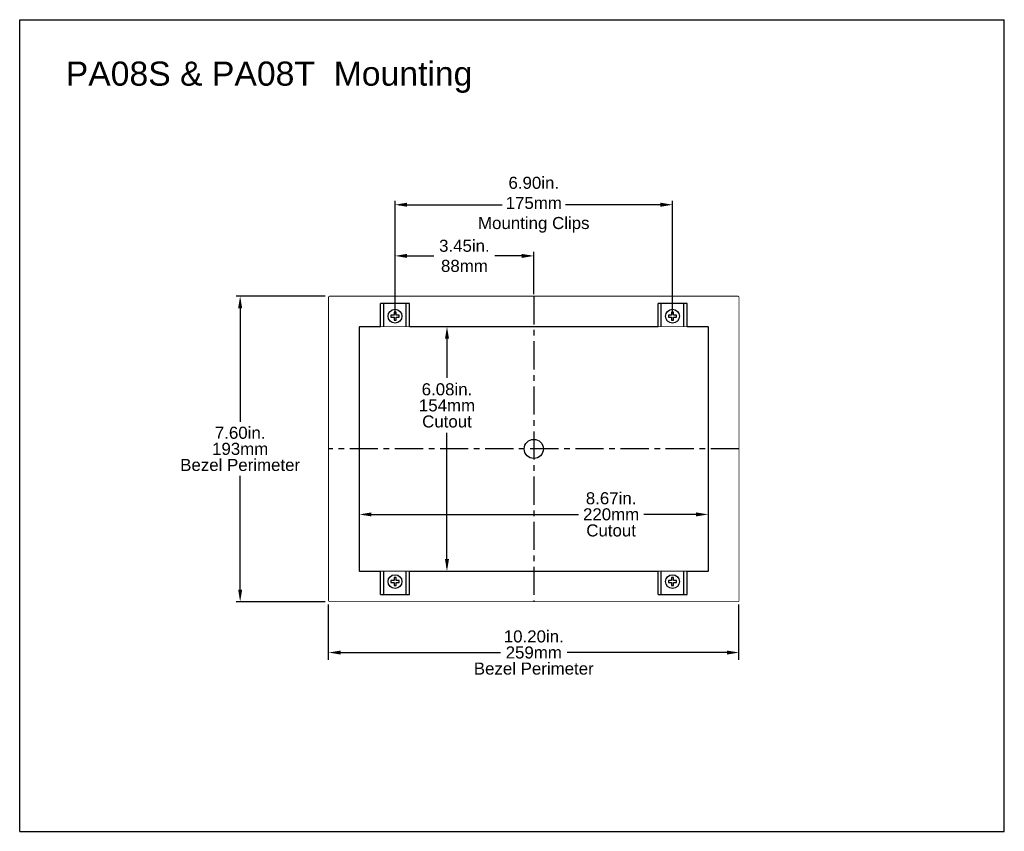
# Model space of a CAD drawing. Extents: x 85 to 134.4, y -34.1 to 29.3.
# Tile 9 of 14: x 85 to 109.5, y -13.5 to 6.7. Entities that reach past the tile are written whole.
import ezdxf

# ---------------------------------------------------------------- set-up
doc = ezdxf.new("R2010")
doc.units = 0
doc.header["$LTSCALE"] = 1.87
doc.header["$MEASUREMENT"] = 0
doc.linetypes.add('CENTER', pattern=[0.6, 0.375, -0.075, 0.075, -0.075])
doc.linetypes.add('HIDDEN2', pattern=[0.1875, 0.125, -0.0625])
doc.layers.get('0').update_dxf_attribs({"linetype": 'CONTINUOUS'})
doc.layers.add('CEN', color=7, linetype='CENTER')
doc.layers.add('dim', color=7, linetype='CONTINUOUS')
doc.styles.add('ARIAL', font='ARIAL.TTF', dxfattribs={"height": 0.3})

# ---------------------------------------------------------------- blocks, each defined once
blk = doc.blocks.new('08')
at = {"linetype": 'Continuous'}
for p, q in [((-55.416, 24.147), (-30.936, 24.147)), ((-55.416, 3.959), (-55.416, 24.147)), ((-30.936, 3.959), (-30.936, 24.147)), ((-47.82, 17.271), (-50.035, 17.271)), ((-49.935, 17.171), (-49.935, 14.143)), ((-44.793, 16.411), (-44.793, 15.238)), ((-44.793, 10.531), (-44.793, 13.869)), ((-49.935, 9.771), (-49.935, 12.798)), ((-46.87, 11.842), (-41.522, 11.842)), ((-38.4, 11.842), (-39.902, 11.842)), ((-47.82, 9.671), (-50.035, 9.671)), ((-47.737, 8.225), (-47.737, 9.599)), ((-37.533, 8.225), (-37.533, 9.599)), ((-47.637, 8.406), (-43.465, 8.406)), ((-37.633, 8.406), (-41.805, 8.406)), ((-55.416, 3.959), (-30.936, 3.959))]:
    blk.add_line(p, q, dxfattribs=at)
for p, q in [((-46.085, 16.821), (-46.085, 19.645)), ((-39.185, 16.821), (-39.185, 19.645)), ((-45.985, 19.545), (-43.425, 19.545)), ((-39.285, 19.545), (-41.845, 19.545)), ((-42.635, 17.321), (-42.635, 18.372)), ((-45.985, 18.272), (-45.12, 18.272)), ((-42.735, 18.272), (-43.6, 18.272))]:
    blk.add_line(p, q)
at = {"color": 7, "linetype": 'Continuous'}
for p, q in [((-45.725, 17.091), (-46.445, 17.091)), ((-46.445, 16.511), (-46.445, 17.091)), ((-45.725, 17.091), (-46.445, 17.091)), ((-46.445, 16.511), (-46.445, 17.091)), ((-46.366, 16.511), (-46.366, 17.091)), ((-46.366, 16.511), (-46.366, 17.091)), ((-45.804, 16.511), (-45.804, 17.091)), ((-45.804, 16.511), (-45.804, 17.091)), ((-45.725, 16.511), (-45.725, 17.091)), ((-45.725, 16.511), (-45.725, 17.091)), ((-38.825, 17.091), (-39.545, 17.091)), ((-38.825, 17.091), (-39.545, 17.091)), ((-39.545, 16.511), (-39.545, 17.091)), ((-39.545, 16.511), (-39.545, 17.091)), ((-39.466, 16.511), (-39.466, 17.091)), ((-39.466, 16.511), (-39.466, 17.091)), ((-38.904, 16.511), (-38.904, 17.091)), ((-38.904, 16.511), (-38.904, 17.091)), ((-38.825, 16.511), (-38.825, 17.091)), ((-38.825, 16.511), (-38.825, 17.091)), ((-46.11, 16.796), (-46.185, 16.796)), ((-46.185, 16.796), (-46.185, 16.746)), ((-46.11, 16.796), (-46.185, 16.796)), ((-46.185, 16.796), (-46.185, 16.746)), ((-46.185, 16.746), (-46.11, 16.746)), ((-46.185, 16.746), (-46.11, 16.746)), ((-46.06, 16.871), (-46.11, 16.871)), ((-46.11, 16.871), (-46.11, 16.796)), ((-46.06, 16.871), (-46.11, 16.871)), ((-46.11, 16.871), (-46.11, 16.796)), ((-46.11, 16.746), (-46.11, 16.671)), ((-46.11, 16.746), (-46.11, 16.671)), ((-46.11, 16.671), (-46.06, 16.671)), ((-46.11, 16.671), (-46.06, 16.671)), ((-46.06, 16.796), (-46.06, 16.871)), ((-46.06, 16.796), (-46.06, 16.871)), ((-45.985, 16.796), (-46.06, 16.796)), ((-45.985, 16.796), (-46.06, 16.796)), ((-46.06, 16.746), (-45.985, 16.746)), ((-46.06, 16.671), (-46.06, 16.746)), ((-46.06, 16.746), (-45.985, 16.746)), ((-46.06, 16.671), (-46.06, 16.746)), ((-45.985, 16.746), (-45.985, 16.796)), ((-45.985, 16.746), (-45.985, 16.796)), ((-39.21, 16.796), (-39.285, 16.796)), ((-39.285, 16.796), (-39.285, 16.746)), ((-39.21, 16.796), (-39.285, 16.796)), ((-39.285, 16.796), (-39.285, 16.746)), ((-39.285, 16.746), (-39.21, 16.746)), ((-39.285, 16.746), (-39.21, 16.746)), ((-39.16, 16.871), (-39.21, 16.871)), ((-39.21, 16.871), (-39.21, 16.796)), ((-39.16, 16.871), (-39.21, 16.871)), ((-39.21, 16.871), (-39.21, 16.796)), ((-39.21, 16.746), (-39.21, 16.671)), ((-39.21, 16.746), (-39.21, 16.671)), ((-39.21, 16.671), (-39.16, 16.671)), ((-39.21, 16.671), (-39.16, 16.671)), ((-39.16, 16.796), (-39.16, 16.871)), ((-39.16, 16.796), (-39.16, 16.871)), ((-39.085, 16.796), (-39.16, 16.796)), ((-39.085, 16.796), (-39.16, 16.796)), ((-39.16, 16.746), (-39.085, 16.746)), ((-39.16, 16.671), (-39.16, 16.746)), ((-39.16, 16.746), (-39.085, 16.746)), ((-39.16, 16.671), (-39.16, 16.746)), ((-39.085, 16.746), (-39.085, 16.796)), ((-39.085, 16.746), (-39.085, 16.796)), ((-46.97, 10.431), (-46.97, 16.511)), ((-46.445, 16.511), (-46.97, 16.511)), ((-39.545, 16.511), (-45.725, 16.511)), ((-38.3, 16.511), (-38.825, 16.511)), ((-38.3, 16.511), (-38.3, 10.431)), ((-46.97, 10.431), (-46.445, 10.431)), ((-46.445, 9.851), (-46.445, 10.431)), ((-46.366, 9.851), (-46.366, 10.431)), ((-45.804, 9.851), (-45.804, 10.431)), ((-45.725, 9.851), (-45.725, 10.431)), ((-45.725, 10.431), (-39.545, 10.431)), ((-39.545, 9.851), (-39.545, 10.431)), ((-39.545, 9.851), (-39.545, 10.431)), ((-39.466, 9.851), (-39.466, 10.431)), ((-39.466, 9.851), (-39.466, 10.431)), ((-38.904, 9.851), (-38.904, 10.431)), ((-38.904, 9.851), (-38.904, 10.431)), ((-38.825, 9.851), (-38.825, 10.431)), ((-38.825, 9.851), (-38.825, 10.431)), ((-38.825, 10.431), (-38.3, 10.431)), ((-46.11, 10.196), (-46.185, 10.196)), ((-46.185, 10.196), (-46.185, 10.146)), ((-46.11, 10.196), (-46.185, 10.196)), ((-46.185, 10.196), (-46.185, 10.146)), ((-46.185, 10.146), (-46.11, 10.146)), ((-46.185, 10.146), (-46.11, 10.146)), ((-46.06, 10.271), (-46.11, 10.271)), ((-46.11, 10.271), (-46.11, 10.196)), ((-46.06, 10.271), (-46.11, 10.271)), ((-46.11, 10.271), (-46.11, 10.196)), ((-46.11, 10.146), (-46.11, 10.071)), ((-46.11, 10.146), (-46.11, 10.071)), ((-46.11, 10.071), (-46.06, 10.071)), ((-46.11, 10.071), (-46.06, 10.071)), ((-46.06, 10.196), (-46.06, 10.271)), ((-46.06, 10.196), (-46.06, 10.271)), ((-45.985, 10.196), (-46.06, 10.196)), ((-45.985, 10.196), (-46.06, 10.196)), ((-46.06, 10.146), (-45.985, 10.146)), ((-46.06, 10.071), (-46.06, 10.146)), ((-46.06, 10.146), (-45.985, 10.146)), ((-46.06, 10.071), (-46.06, 10.146)), ((-45.985, 10.146), (-45.985, 10.196)), ((-45.985, 10.146), (-45.985, 10.196)), ((-39.285, 10.196), (-39.285, 10.146)), ((-39.21, 10.196), (-39.285, 10.196)), ((-39.285, 10.196), (-39.285, 10.146)), ((-39.21, 10.196), (-39.285, 10.196)), ((-39.285, 10.146), (-39.21, 10.146)), ((-39.285, 10.146), (-39.21, 10.146)), ((-39.21, 10.271), (-39.21, 10.196)), ((-39.16, 10.271), (-39.21, 10.271)), ((-39.21, 10.271), (-39.21, 10.196)), ((-39.16, 10.271), (-39.21, 10.271)), ((-39.21, 10.146), (-39.21, 10.071)), ((-39.21, 10.146), (-39.21, 10.071)), ((-39.21, 10.071), (-39.16, 10.071)), ((-39.21, 10.071), (-39.16, 10.071)), ((-39.16, 10.196), (-39.16, 10.271)), ((-39.16, 10.196), (-39.16, 10.271)), ((-39.085, 10.196), (-39.16, 10.196)), ((-39.085, 10.196), (-39.16, 10.196)), ((-39.16, 10.071), (-39.16, 10.146)), ((-39.16, 10.146), (-39.085, 10.146)), ((-39.16, 10.071), (-39.16, 10.146)), ((-39.16, 10.146), (-39.085, 10.146)), ((-39.085, 10.146), (-39.085, 10.196)), ((-39.085, 10.146), (-39.085, 10.196)), ((-46.445, 9.851), (-45.725, 9.851)), ((-46.445, 9.851), (-45.725, 9.851)), ((-39.545, 9.851), (-38.825, 9.851)), ((-39.545, 9.851), (-38.825, 9.851))]:
    blk.add_line(p, q, dxfattribs=at)
at = {"color": 7, "linetype": 'HIDDEN2', "const_width": 0.02, "flags": 128}
blk.add_lwpolyline([(-37.562, 9.671), (-37.557, 9.672), (-37.551, 9.673), (-37.546, 9.676), (-37.541, 9.68), (-37.538, 9.684), (-37.535, 9.69), (-37.533, 9.695), (-37.533, 9.701), (-37.533, 17.241), (-37.533, 17.247), (-37.535, 17.252), (-37.538, 17.258), (-37.541, 17.262), (-37.546, 17.266), (-37.551, 17.269), (-37.557, 17.27), (-37.562, 17.271), (-47.707, 17.271), (-47.713, 17.27), (-47.719, 17.269), (-47.724, 17.266), (-47.728, 17.262), (-47.732, 17.258), (-47.735, 17.252), (-47.737, 17.247), (-47.737, 17.241), (-47.737, 9.701), (-47.737, 9.695), (-47.735, 9.69), (-47.732, 9.684), (-47.728, 9.68), (-47.724, 9.676), (-47.719, 9.673), (-47.713, 9.672), (-47.707, 9.671)], close=True, dxfattribs=at)
at = {"color": 7, "linetype": 'Continuous', "const_width": 0.02, "flags": 128}
blk.add_lwpolyline([(-46.97, 16.511), (-38.3, 16.511), (-38.3, 10.431), (-46.97, 10.431)], close=True, dxfattribs=at)
at = {"color": 7, "linetype": 'Continuous'}
for centre in [(-46.085, 16.771), (-46.085, 16.771), (-39.185, 16.771), (-39.185, 16.771), (-46.085, 10.171), (-46.085, 10.171), (-39.185, 10.171), (-39.185, 10.171)]:
    blk.add_circle(centre, 0.172, dxfattribs=at)
blk.add_circle((-42.635, 13.471), 0.238)
for points in [[(-45.785, 19.595), (-45.785, 19.495), (-46.085, 19.545)], [(-39.485, 19.595), (-39.485, 19.495), (-39.185, 19.545)], [(-45.785, 18.322), (-45.785, 18.222), (-46.085, 18.272)], [(-42.935, 18.322), (-42.935, 18.222), (-42.635, 18.272)]]:
    blk.add_solid(points)
at = {"linetype": 'Continuous'}
for points in [[(-49.985, 16.971), (-49.885, 16.971), (-49.935, 17.271)], [(-44.843, 16.211), (-44.743, 16.211), (-44.793, 16.511)], [(-46.67, 11.892), (-46.67, 11.792), (-46.97, 11.842)], [(-38.6, 11.892), (-38.6, 11.792), (-38.3, 11.842)], [(-44.843, 10.731), (-44.743, 10.731), (-44.793, 10.431)], [(-49.985, 9.971), (-49.885, 9.971), (-49.935, 9.671)], [(-47.437, 8.456), (-47.437, 8.356), (-47.737, 8.406)], [(-37.833, 8.456), (-37.833, 8.356), (-37.533, 8.406)]]:
    blk.add_solid(points, dxfattribs=at)
at = {"layer": 'CEN'}
for p, q in [((-42.635, 17.271), (-42.635, 9.671)), ((-37.533, 13.471), (-47.737, 13.471))]:
    blk.add_line(p, q, dxfattribs=at)
at = {"char_height": 0.3, "attachment_point": 5, "style": 'ARIAL'}
for s, insert in [('6.90in.\\P175mm\\PMounting Clips', (-42.635, 19.545)), ('3.45in.\\P88mm', (-44.36, 18.272))]:
    blk.add_mtext(s, dxfattribs=dict(at, insert=insert))
at = {"linetype": 'Continuous', "char_height": 0.3, "attachment_point": 5, "line_spacing_factor": 0.8, "style": 'ARIAL'}
for s, insert in [('6.08in.\\P154mm\\PCutout', (-44.793, 14.552)), ('7.60in.\\P193mm\\PBezel Perimeter', (-49.935, 13.471)), ('8.67in.\\P220mm\\PCutout', (-40.712, 11.842)), ('10.20in.\\P259mm\\PBezel Perimeter', (-42.635, 8.406))]:
    blk.add_mtext(s, dxfattribs=dict(at, insert=insert))
at = {"layer": 'dim', "insert": (-54.271, 23.106), "char_height": 0.6, "width": 14.5408, "attachment_point": 1}
blk.add_mtext('{\\fArial|b0|i0|c0|p34;PA08S & PA08T  Mounting }', dxfattribs=at)

msp = doc.modelspace()

# ---------------------------------------------------------------- block references
msp.add_blockref('08', (140.399, -17.442))

doc.saveas('drawing.dxf')
